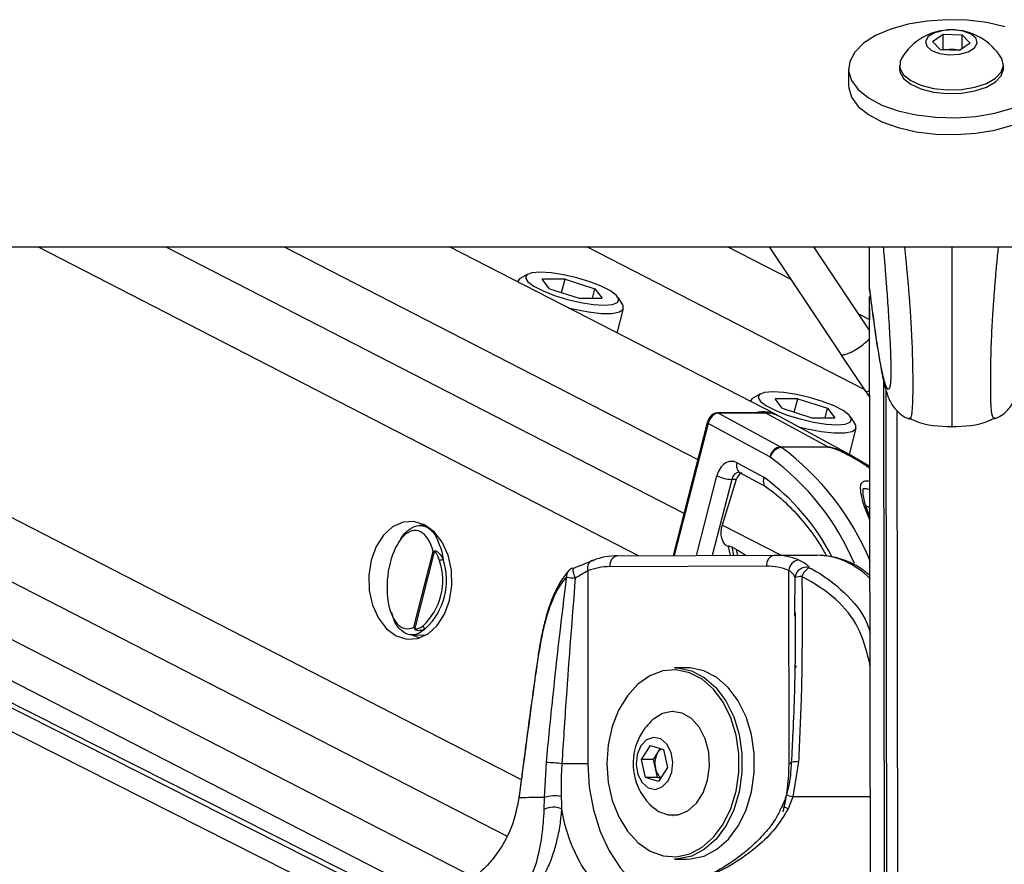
# Model space of a CAD drawing. Header units: millimetres. Extents: x 20 to 22981, y 40 to 19992.
# Tile 61 of 143: x 9338 to 9518, y 6500 to 6654. Entities that reach past the tile are written whole.
import ezdxf

# ---------------------------------------------------------------- set-up
doc = ezdxf.new("R2010")
doc.units = ezdxf.units.MM
doc.header["$LTSCALE"] = 2
doc.layers.add('COMPONENT_GEOMETRY', color=7, linetype='Continuous')
doc.styles.add('SLDTEXTSTYLE0', font='TXT', dxfattribs={"width": 0.75})
doc.dimstyles.new('SLDDIMSTYLE0', dxfattribs={"dimtxt": 100, "dimasz": 6.604, "dimexe": 0, "dimexo": 0.0625, "dimgap": 25, "dimtad": 0, "dimtih": 1, "dimtoh": 1, "dimdec": 0, "dimrnd": 1e-09, "dimzin": 12, "dimdsep": 46, "dimtxsty": 'SLDTEXTSTYLE0', "dimsah": 1, "dimcen": 0.09, "dimadec": 0, "dimazin": 3, "dimtfac": 1, "dimtdec": 0, "dimtofl": 0, "dimtmove": 0, "dimatfit": 3, "dimfxl": 1, "dimfrac": 2, "dimtolj": 1, "dimtzin": 12, "dimarcsym": 0})

# ---------------------------------------------------------------- blocks, each defined once
blk = doc.blocks.new('_D_5')
at = {"layer": 'COMPONENT_GEOMETRY', "color": 7}
for p, q in [((10396.87, 6612.47), (10396.87, 4529.82)), ((10196.8, 4509.51), (10166.33, 4509.51)), ((10166.33, 4509.51), (10166.33, 4350.76)), ((10596.94, 4509.51), (10627.41, 4509.51)), ((10627.41, 4509.51), (10627.41, 4350.76)), ((10166.33, 4350.76), (10196.8, 4350.76)), ((10627.41, 4350.76), (10596.94, 4350.76)), ((10396.87, 2118.49), (10396.87, 4201.14)), ((6979.83, 2118.49), (10403.22, 2118.49))]:
    blk.add_line(p, q, dxfattribs=at)
for points in [[(10396.87, 6612.47), (10395.85, 6605.86), (10397.88, 6605.86)], [(10396.87, 2118.49), (10397.88, 2125.1), (10395.85, 2125.1)]]:
    blk.add_solid(points, dxfattribs=at)
at = {"layer": 'COMPONENT_GEOMETRY', "color": 7, "char_height": 100, "attachment_point": 1, "style": 'SLDTEXTSTYLE0'}
for s, insert in [('7\'4.46"', (10196.8, 4479.66)), ('2247mm', (10124.09, 4330.05))]:
    blk.add_mtext(s, dxfattribs=dict(at, insert=insert))

msp = doc.modelspace()

# ---------------------------------------------------------------- linework, layer by layer
at = {"color": 7, "linetype": 'Continuous', "lineweight": 25}
for p, q in [((9504.95, 6649.99), (9506.92, 6651.36)), ((9506.43, 6648.5), (9504.95, 6649.99)), ((9506.92, 6651.36), (9510.37, 6651.23)), ((9506.92, 6648.62), (9506.92, 6651.36)), ((9511.85, 6649.73), (9509.88, 6648.37)), ((9510.37, 6651.23), (9511.85, 6649.73)), ((9510.37, 6648.71), (9510.37, 6651.23)), ((9509.88, 6648.37), (9506.43, 6648.5)), ((9506.74, 6648.49), (9506.92, 6648.62)), ((9506.92, 6648.62), (9508.65, 6648.55)), ((9508.65, 6648.55), (9510.07, 6648.5)), ((9489.61, 6645.01), (9489.61, 6641.93)), ((9498.91, 6645.69), (9498.91, 6645.02)), ((9517.91, 6645.05), (9517.91, 6645.71)), ((6966.76, 6612.47), (9506.66, 6612.47)), ((9415.7, 6489.2), (9171.49, 6612.47)), ((9182.22, 6612.47), (9414.56, 6493.07)), ((9476.47, 6581.74), (9416.69, 6612.47)), ((9479.02, 6606.54), (9467.49, 6612.47)), ((9475.07, 6612.47), (9488.23, 6592.73)), ((9493.47, 6597.13), (9483.25, 6612.47)), ((9493.46, 6604.55), (9493.45, 6612.47)), ((9493.46, 6604.55), (9493.45, 6612.47)), ((9493.46, 6606.78), (9493.45, 6612.47)), ((9493.46, 6604.55), (9493.45, 6612.47)), ((9493.46, 6604.88), (9493.45, 6612.47)), ((9493.46, 6606.38), (9493.45, 6612.47)), ((9506.66, 6612.47), (12046.56, 6612.47)), ((9430.96, 6607.47), (9429.57, 6606.7)), ((9437.78, 6606.57), (9433.63, 6606.57)), ((9434.94, 6604.83), (9433.63, 6606.57)), ((9437.16, 6604.13), (9437.78, 6606.57)), ((9437.78, 6606.57), (9443.24, 6604.83)), ((9429.11, 6606.2), (9429.09, 6606.09)), ((9434.94, 6604.83), (9440.39, 6603.1)), ((9442.79, 6603.1), (9443.24, 6604.83)), ((9443.24, 6604.83), (9444.54, 6603.1)), ((9493.46, 6604.87), (9493.46, 6606.38)), ((9493.46, 6604.88), (9493.46, 6604.87)), ((9493.46, 6604.87), (9493.52, 6604.23)), ((9440.39, 6603.1), (9444.54, 6603.1)), ((9448.33, 6601.88), (9447.47, 6603.23)), ((9493.63, 6480.13), (9493.46, 6603.42)), ((9493.47, 6599.12), (9493.46, 6603.42)), ((9493.46, 6600.12), (9493.46, 6603.42)), ((9447.33, 6596.72), (9448.48, 6601.22)), ((9493.47, 6599.12), (9491.45, 6600.15)), ((9493.46, 6600.01), (9493.46, 6600.12)), ((9493.46, 6599.12), (9493.46, 6600.12)), ((9488.14, 6592.86), (9492.63, 6586.13)), ((9473.5, 6585.61), (9472.1, 6584.84)), ((9492.63, 6586.13), (9493.49, 6584.91)), ((9496.66, 6457.15), (9496.48, 6586.14)), ((9496.63, 6480.15), (9496.48, 6586.14)), ((9471.65, 6584.34), (9471.62, 6584.24)), ((9480.32, 6584.71), (9476.17, 6584.71)), ((9477.47, 6582.98), (9476.17, 6584.71)), ((9479.69, 6582.27), (9480.32, 6584.71)), ((9480.32, 6584.71), (9485.77, 6582.98)), ((9474.35, 6582.12), (9465.67, 6582.12)), ((9465.82, 6582.08), (9477.16, 6575.94)), ((9474.5, 6582.08), (9465.82, 6582.08)), ((9485.84, 6575.94), (9474.5, 6582.08)), ((9490.59, 6574.07), (9476.97, 6581.47)), ((9477.47, 6582.98), (9482.92, 6581.24)), ((9485.33, 6581.24), (9485.77, 6582.98)), ((9485.77, 6582.98), (9487.08, 6581.24)), ((9490.86, 6580.02), (9490.01, 6581.37)), ((9498.63, 6474.52), (9498.49, 6582.48)), ((9463.76, 6580.35), (9457.52, 6556.04)), ((9475.24, 6574.07), (9463.92, 6580.2)), ((9482.92, 6581.24), (9487.08, 6581.24)), ((9489.77, 6574.51), (9491.02, 6579.36)), ((9477.16, 6575.94), (9485.84, 6575.94)), ((9486.02, 6575.83), (9477.34, 6575.83)), ((9493.5, 6572.31), (9490.58, 6574.06)), ((9469.22, 6573.01), (9474.13, 6570.35)), ((9469.64, 6571.26), (9469.68, 6571.25)), ((9469.68, 6571.25), (9474.53, 6568.62)), ((9469.08, 6569.93), (9466.5, 6561.61)), ((9469.08, 6569.93), (9468.27, 6569.96)), ((9412.32, 6561.56), (9411.2, 6561.54)), ((9410.14, 6542.98), (9413.68, 6556.76)), ((9413.88, 6556.73), (9410.3, 6542.79)), ((9447.4, 6556.01), (9476.03, 6556.09)), ((9467.46, 6557.77), (9467.61, 6557.69)), ((9467.6, 6557.74), (9467.94, 6556.07)), ((9468.25, 6557.62), (9469.13, 6557.17)), ((9476.03, 6556.09), (9483.82, 6556.09)), ((9441.92, 6553.24), (9441.97, 6518)), ((9474.62, 6554.09), (9445.98, 6554.01)), ((9478.74, 6518.1), (9478.69, 6553.34)), ((9479.79, 6544.94), (9479.8, 6545.62)), ((9409.76, 6541.55), (9412.32, 6541.48)), ((9412.1, 6541.36), (9411.84, 6541.5)), ((9460.07, 6535.55), (9457.81, 6535.55)), ((9457.52, 6527.55), (9457.48, 6527.55)), ((9451.73, 6518.79), (9453.38, 6521.35)), ((9453.38, 6521.35), (9455.78, 6520.61)), ((9453.94, 6518.79), (9454.77, 6520.07)), ((9454.77, 6520.07), (9455.22, 6520.79)), ((9455.78, 6520.61), (9456.52, 6517.31)), ((9452.48, 6515.49), (9451.73, 6518.79)), ((9453.94, 6518.79), (9451.73, 6518.79)), ((9454.31, 6517.14), (9453.94, 6518.79)), ((9480.45, 6518.33), (9479.43, 6511.92)), ((9434.02, 6511.8), (9434.37, 6518.21)), ((9454.69, 6515.49), (9454.31, 6517.14)), ((9456.52, 6517.31), (9454.87, 6514.75)), ((9454.87, 6514.75), (9452.48, 6515.49)), ((9454.69, 6515.49), (9452.48, 6515.49)), ((9455.24, 6515.32), (9454.69, 6515.49)), ((9433.97, 6509.61), (9434.02, 6511.8)), ((9479.43, 6511.92), (9478.56, 6509.73)), ((9457.48, 6508.55), (9457.52, 6508.55)), ((9457.81, 6500.55), (9460.07, 6500.55))]:
    msp.add_line(p, q, dxfattribs=at)
at = {"color": 8, "linetype": 'Continuous', "lineweight": 25}
for p, q in [((9419.56, 6481.98), (9161.06, 6612.47)), ((9418.91, 6486.62), (9169.58, 6612.47)), ((9196.94, 6612.47), (9421.1, 6497.27)), ((9217.54, 6612.47), (9427.06, 6504.79)), ((9240.37, 6612.47), (9429.78, 6515.13)), ((9341.46, 6612.47), (9451.29, 6556.02)), ((9364.84, 6612.47), (9459.51, 6563.81)), ((9386.45, 6612.47), (9462.03, 6573.62)), ((9441.82, 6612.47), (9492.4, 6586.47)), ((9493.46, 6604.55), (9493.45, 6612.47)), ((9493.46, 6604.55), (9493.45, 6612.47)), ((9493.46, 6604.55), (9493.45, 6612.47)), ((9493.67, 6446.52), (9493.46, 6603.42)), ((9493.47, 6599.12), (9493.46, 6603.42)), ((9493.46, 6600.12), (9493.46, 6603.42)), ((9493.46, 6599.71), (9493.46, 6600.12)), ((9493.46, 6599.73), (9493.46, 6599.71)), ((9493.46, 6599.12), (9493.46, 6599.71)), ((9496.25, 6441.7), (9496.05, 6587.82)), ((9463.92, 6580.2), (9457.71, 6556.04)), ((9461.8, 6556.05), (9465.55, 6570.64)), ((9468.27, 6569.96), (9464.7, 6556.06)), ((9493.51, 6564.79), (9492.79, 6565.15)), ((9477.24, 6556.09), (9466.5, 6561.61)), ((9468.25, 6557.62), (9468.57, 6556.07)), ((9469.35, 6556.07), (9469.13, 6557.17)), ((9479.8, 6545.62), (9479.82, 6552.01)), ((9493.42, 6536.59), (9493.55, 6536.61)), ((9493.55, 6535.67), (9493.42, 6536.59))]:
    msp.add_line(p, q, dxfattribs=at)
at = {"color": 7, "linetype": 'Continuous', "lineweight": 25, "flags": 128}
for points in [[(9518.17, 6652.71), (9514.85, 6653.47), (9511.28, 6653.91), (9507.6, 6654), (9503.95, 6653.75), (9500.47, 6653.16), (9497.3, 6652.26), (9494.55, 6651.09), (9492.34, 6649.68), (9490.74, 6648.09), (9489.83, 6646.38), (9489.62, 6644.63), (9490.14, 6642.89)], [(9508.02, 6647.6), (9509.86, 6647.71), (9511.48, 6648.14), (9512.63, 6648.83), (9513.13, 6649.69), (9512.92, 6650.57), (9512.02, 6651.34), (9510.57, 6651.89), (9508.78, 6652.13), (9506.94, 6652.02), (9505.32, 6651.59), (9504.17, 6650.9), (9503.67, 6650.04), (9503.88, 6649.16), (9504.78, 6648.39), (9506.23, 6647.84), (9508.02, 6647.6)], [(9499.26, 6646.93), (9499.01, 6646.36), (9498.98, 6645.13), (9499.65, 6643.94), (9500.96, 6642.87), (9502.83, 6642.02), (9505.11, 6641.44), (9507.64, 6641.18)], [(9507.64, 6641.18), (9510.22, 6641.25), (9512.67, 6641.65), (9514.8, 6642.35), (9516.46, 6643.3), (9517.52, 6644.43), (9517.91, 6645.65), (9517.59, 6646.88), (9517.54, 6646.95)], [(9498.91, 6645.02), (9498.98, 6644.46), (9499.65, 6643.27), (9500.96, 6642.21), (9502.83, 6641.35), (9505.11, 6640.77), (9507.64, 6640.51)], [(9507.64, 6640.51), (9510.22, 6640.58), (9512.67, 6640.98), (9514.8, 6641.68), (9516.46, 6642.63), (9517.52, 6643.76), (9517.91, 6644.98), (9517.91, 6645.05)], [(9490.14, 6642.89), (9491.36, 6641.23), (9493.24, 6639.71), (9495.7, 6638.4), (9498.64, 6637.35), (9501.97, 6636.59), (9505.54, 6636.16), (9509.21, 6636.06), (9512.86, 6636.32), (9516.34, 6636.9), (9519.51, 6637.8)], [(9489.61, 6641.93), (9489.63, 6641.55), (9490.15, 6639.81)], [(9490.15, 6639.81), (9491.37, 6638.15), (9493.24, 6636.64), (9495.7, 6635.33), (9498.65, 6634.28), (9501.97, 6633.52), (9505.54, 6633.08), (9509.22, 6632.99), (9512.87, 6633.24), (9516.35, 6633.83), (9519.52, 6634.73), (9522.26, 6635.9), (9524.48, 6637.31), (9526.07, 6638.9), (9526.99, 6640.61), (9527.21, 6641.98)], [(9429.57, 6606.7), (9429.45, 6606.62), (9429.1, 6606.09)], [(9433.24, 6607.84), (9431.72, 6607.72), (9430.8, 6607.36), (9430.56, 6606.8), (9431, 6606.08), (9432.1, 6605.26), (9433.76, 6604.41), (9435.86, 6603.59), (9438.22, 6602.87), (9440.64, 6602.31), (9442.95, 6601.95), (9444.94, 6601.83), (9446.45, 6601.95), (9447.37, 6602.31), (9447.62, 6602.87), (9447.18, 6603.59), (9446.08, 6604.41), (9444.41, 6605.26), (9442.32, 6606.08), (9439.96, 6606.8), (9437.53, 6607.36), (9435.23, 6607.72), (9433.24, 6607.84)], [(9438.37, 6601.32), (9439.49, 6601.06), (9442.08, 6600.57), (9444.42, 6600.32), (9446.34, 6600.32), (9447.71, 6600.57), (9448.42, 6601.06), (9448.41, 6601.74), (9448.33, 6601.88)], [(9472.1, 6584.84), (9471.98, 6584.77), (9471.63, 6584.23)], [(9475.77, 6585.98), (9474.26, 6585.86), (9473.34, 6585.5), (9473.09, 6584.94), (9473.53, 6584.22), (9474.63, 6583.4), (9476.29, 6582.55), (9478.39, 6581.73), (9480.75, 6581.01), (9483.18, 6580.45), (9485.48, 6580.09), (9487.47, 6579.97), (9488.99, 6580.09), (9489.91, 6580.45), (9490.15, 6581.01), (9489.71, 6581.73), (9488.61, 6582.55), (9486.95, 6583.4), (9484.85, 6584.22), (9482.49, 6584.94), (9480.07, 6585.5), (9477.76, 6585.86), (9475.77, 6585.98)], [(9474.35, 6582.12), (9474.42, 6582.11), (9474.5, 6582.08)], [(9480.45, 6579.58), (9482.02, 6579.2), (9484.61, 6578.72), (9486.95, 6578.46), (9488.88, 6578.46), (9490.24, 6578.72), (9490.95, 6579.2), (9490.94, 6579.88), (9490.86, 6580.02)], [(9406.9, 6541.37), (9408.84, 6540.76), (9410.83, 6540.89), (9412.74, 6541.74), (9414.42, 6543.25), (9415.76, 6545.33), (9416.68, 6547.84), (9417.11, 6550.59), (9417.02, 6553.4), (9416.42, 6556.09), (9415.35, 6558.47), (9413.88, 6560.37), (9412.11, 6561.67), (9410.17, 6562.28), (9408.17, 6562.16), (9406.27, 6561.31), (9404.59, 6559.79), (9403.25, 6557.71), (9402.33, 6555.21), (9401.9, 6552.46), (9401.98, 6549.64), (9402.59, 6546.95), (9403.66, 6544.58), (9405.13, 6542.67), (9406.9, 6541.37)], [(9442.96, 6555.17), (9442.69, 6555.13), (9442.45, 6555.02), (9442.24, 6554.84), (9442.07, 6554.6), (9441.95, 6554.31), (9441.88, 6553.98), (9441.87, 6553.61), (9441.92, 6553.24)], [(9439.31, 6553.71), (9439.22, 6553.77), (9439.2, 6553.77)], [(9409.98, 6541.54), (9410.29, 6541.37), (9411.2, 6540.99)], [(9432.66, 6536.48), (9432.66, 6536.46), (9432.69, 6536.42)], [(9445.43, 6518.02), (9445.68, 6514.58), (9446.42, 6511.28), (9447.61, 6508.26), (9449.21, 6505.64), (9451.15, 6503.52), (9453.34, 6502.01), (9455.71, 6501.15), (9458.16, 6500.98), (9460.58, 6501.51), (9462.87, 6502.71), (9464.94, 6504.55), (9466.71, 6506.94), (9468.11, 6509.78), (9469.07, 6512.96), (9469.55, 6516.36), (9469.55, 6519.82), (9469.05, 6523.2), (9468.08, 6526.38), (9466.68, 6529.22), (9464.91, 6531.6), (9462.83, 6533.42), (9460.53, 6534.62), (9458.11, 6535.13), (9455.67, 6534.95), (9453.3, 6534.08), (9451.11, 6532.55), (9449.17, 6530.42), (9447.58, 6527.79), (9446.4, 6524.77), (9445.67, 6521.46), (9445.43, 6518.02)], [(9457.81, 6535.55), (9458.41, 6535.53), (9460.88, 6535), (9463.23, 6533.78), (9465.36, 6531.91), (9467.18, 6529.48), (9468.61, 6526.57), (9469.6, 6523.32), (9470.11, 6519.86), (9470.12, 6516.32), (9469.62, 6512.85), (9468.64, 6509.59), (9467.21, 6506.68), (9465.4, 6504.23), (9463.28, 6502.36), (9460.93, 6501.12), (9458.46, 6500.58), (9457.81, 6500.55)], [(9460.07, 6500.55), (9460.72, 6500.58), (9463.19, 6501.12), (9465.54, 6502.36), (9467.66, 6504.23), (9469.47, 6506.68), (9470.9, 6509.59), (9471.88, 6512.85), (9472.38, 6516.32), (9472.38, 6519.86), (9471.87, 6523.32), (9470.88, 6526.57), (9469.44, 6529.48), (9467.62, 6531.91), (9465.5, 6533.78), (9463.15, 6535), (9460.67, 6535.53), (9460.07, 6535.55)], [(9454.11, 6509.84), (9454.88, 6509.29), (9456.65, 6508.63), (9458.48, 6508.66), (9460.24, 6509.39), (9461.79, 6510.76), (9463.02, 6512.67), (9463.84, 6514.99), (9464.19, 6517.53), (9464.04, 6520.11), (9463.4, 6522.53), (9462.33, 6524.63), (9460.9, 6526.23), (9459.21, 6527.23), (9457.39, 6527.55), (9455.58, 6527.17), (9454.11, 6526.27)], [(9451.64, 6521.25), (9450.97, 6519.66), (9450.77, 6517.83), (9451.09, 6516.03), (9451.87, 6514.54), (9452.99, 6513.58), (9454.29, 6513.31), (9455.56, 6513.75), (9456.61, 6514.86), (9457.29, 6516.44), (9457.48, 6518.28), (9457.17, 6520.07), (9456.39, 6521.57), (9455.27, 6522.52), (9453.97, 6522.8), (9452.7, 6522.35), (9451.64, 6521.25)], [(9441.97, 6518), (9441.47, 6518), (9440.92, 6518), (9440.32, 6518), (9439.69, 6518), (9439.05, 6518), (9438.41, 6518), (9437.78, 6518), (9437.2, 6518)], [(9429.34, 6511.82), (9429.34, 6511.81), (9429.35, 6511.77)], [(9434.02, 6511.8), (9433.21, 6511.8), (9432.48, 6511.79), (9431.8, 6511.79), (9431.18, 6511.79), (9430.63, 6511.78), (9430.14, 6511.78), (9429.72, 6511.78), (9429.35, 6511.77)]]:
    msp.add_lwpolyline(points, dxfattribs=at)
at = {"color": 8, "linetype": 'Continuous', "lineweight": 25, "flags": 128}
for points in [[(9493.48, 6586.07), (9492.91, 6586), (9492.63, 6586.12)], [(9465.67, 6582.12), (9465.74, 6582.11), (9465.82, 6582.08)], [(9463.76, 6580.35), (9463.76, 6580.35), (9463.77, 6580.32), (9463.8, 6580.28), (9463.85, 6580.24), (9463.92, 6580.2)], [(9441.97, 6518), (9442.22, 6513.72), (9442.97, 6509.56), (9444.2, 6505.63), (9445.86, 6502.04), (9447.92, 6498.89), (9450.32, 6496.26), (9453, 6494.22), (9454.67, 6493.33)], [(9478.74, 6518.1), (9479.15, 6518.1), (9479.25, 6518.1)], [(9493.58, 6511.95), (9492.54, 6511.95), (9490.31, 6511.94), (9488.1, 6511.94), (9485.9, 6511.94), (9483.72, 6511.93), (9481.56, 6511.93), (9479.43, 6511.92)]]:
    msp.add_lwpolyline(points, dxfattribs=at)
at = {"color": 7, "linetype": 'Continuous', "lineweight": 25}
for centre, radius, start, end in [((9508.41, 6641.51), 10.63, 30.7879, 149.3661), ((9508.41, 6642.51), 6.05, 87.7149, 99.886), ((9508.47, 6643.01), 5.54, 75.2475, 88.1832), ((9474.05, 6576.91), 5.4, 59.7411, 105.3811), ((9474.57, 6577.01), 5.07, 61.6601, 90.7037), ((9477.55, 6573.61), 2.36, 99.6315, 168.7709), ((9476.26, 6574.29), 1.87, 55.1585, 61.4957), ((9484.94, 6574.29), 1.87, 55.1585, 61.4957), ((9474.94, 6573.52), 0.625, 55.1585, 61.4957), ((9477.73, 6573.33), 2.53, 98.9059, 163.842), ((9468.57, 6576.92), 6.97, 244.295, 267.4999), ((9414.55, 6556.78), 0.674, 172.4477, 184.7458), ((9476.39, 6554.34), 1.78, 101.4244, 188.1495), ((9476.04, 6543.73), 12.36, 68.9808, 90.0143), ((9404.03, 6551.52), 11.4, 312.8826, 18.2961), ((9404.13, 6551.52), 12, 312.8826, 18.2961), ((9415.6, 6553.71), 1.58, 92.8139, 118.4525), ((9447.46, 6543.63), 12.38, 90.2987, 111.3119), ((9447.75, 6554.27), 1.78, 101.4244, 188.1495), ((9480.86, 6553.12), 2.18, 100.3518, 174.2793), ((9439.91, 6551.9), 2, 110.8418, 137.3378), ((9446.04, 6542.67), 11.35, 90.2987, 111.3119), ((9474.62, 6542.76), 11.33, 68.9808, 90.0143), ((9481.88, 6551.83), 2.07, 75.2888, 174.8801), ((9483.89, 6551.24), 2.98, 119.9624, 160.5735), ((9446.16, 6605.67), 54.17, 261.4021, 263.0886), ((9481.03, 6548.87), 3.36, 89.0636, 110.9948), ((9410.7, 6542.49), 0.507, 142.7762, 155.9389), ((9412.4, 6543.37), 0.652, 197.9606, 260.5105), ((9460.85, 6518.05), 10.63, 129.3893, 147.2359), ((9460.85, 6518.05), 10.63, 147.2359, 230.6107), ((9458.15, 6518.05), 3.95, 149.1522, 193.309), ((9456.78, 6518.81), 2.38, 125.9742, 147.9576), ((9434.02, 6494.81), 23.4, 82.2042, 89.1581), ((9457.24, 6517.7), 2.98, 190.7119, 229.5283), ((9435.86, 6506.75), 5.38, 76.8355, 110.0544), ((9435.68, 6506.44), 3.61, 66.0447, 118.2292)]:
    msp.add_arc(centre, radius, start, end, dxfattribs=at)
at = {"color": 8, "linetype": 'Continuous', "lineweight": 25}
for centre, radius, start, end in [((9448.11, 6536.33), 49.13, 22.4258, 53.501), ((9470.62, 6572.44), 1.51, 157.7007, 231.6911), ((9447.59, 6536.35), 46.77, 22.9256, 53.6726), ((9449.5, 6536.65), 41.74, 27.3839, 53.8429), ((9439.58, 6552.24), 1.52, 138.8837, 184.6565), ((9443.45, 6553.78), 4.25, 180.1843, 206.2532), ((9479, 6536.2), 1.13, 311.4037, 347.0915), ((9480.04, 6515.59), 2.78, 81.5948, 108.6302), ((9443.19, 6517.97), 35.54, 345.664, 0.2144), ((9475.07, 6496.82), 15.72, 73.9028, 78.4372), ((9465.68, 6514.1), 28.87, 188.6971, 233.3065), ((9476.62, 6506.11), 4.11, 61.8621, 78.0553)]:
    msp.add_arc(centre, radius, start, end, dxfattribs=at)
at = {"color": 7, "linetype": 'Continuous', "lineweight": 25}
for centre, major_axis, ratio, start_param, end_param in [((9465.33, 6580.2), (0.93, 1.77), 0.663275, 0.333452, 1.904248), ((9468.21, 6569.27), (0, 4), 0.706963, 5.916984, 7.504924), ((9470.41, 6569.25), (0.19, 1.99), 0.721843, 0.368313, 1.291597), ((9409.67, 6551.65), (0.94, 8.98), 0.482038, 5.366836, 9.745045), ((9469.3, 6561.32), (1.86, 3.54), 0.676908, 1.835365, 3.146859)]:
    msp.add_ellipse(centre, major_axis=major_axis, ratio=ratio, start_param=start_param, end_param=end_param, dxfattribs=at)
at = {"color": 8, "linetype": 'Continuous', "lineweight": 25}
for centre, major_axis, ratio, start_param, end_param in [((9469.62, 6569.27), (-0.07, 2), 0.713577, 6.236535, 7.480923), ((9483.92, 6532.09), (-0.12, 24), 0.707102, 5.673655, 6.28145)]:
    msp.add_ellipse(centre, major_axis=major_axis, ratio=ratio, start_param=start_param, end_param=end_param, dxfattribs=at)
at = {"color": 7, "linetype": 'Continuous', "lineweight": 25}
for points, knots in [([(9495.93, 6612.47), (9495.99, 6611.89), (9496.12, 6610.41), (9496.32, 6607.9), (9496.53, 6605.25), (9496.71, 6602.79), (9496.86, 6600.58), (9497, 6598.24), (9497.13, 6596.06), (9497.22, 6594.06), (9497.28, 6592.61), (9497.32, 6591.44), (9497.34, 6590.7), (9497.35, 6590.06), (9497.35, 6589.58), (9497.35, 6589.12), (9497.34, 6588.7), (9497.31, 6588.24), (9497.29, 6588.03), (9497.28, 6587.9)], [0, 0, 0, 0, 0.084075, 0.21342, 0.343142, 0.430832, 0.518776, 0.60792, 0.697811, 0.756126, 0.815407, 0.842644, 0.870412, 0.888518, 0.907238, 0.92263, 0.945456, 0.968843, 1, 1, 1, 1]), ([(9493.5, 6604.23), (9493.56, 6603.69), (9493.75, 6602.11), (9493.94, 6600.71), (9494.07, 6599.78)], [0, 0, 0, 0, 0.3402511, 1, 1, 1, 1]), ([(9494.07, 6599.78), (9494.17, 6599.05), (9494.47, 6596.75), (9494.97, 6593.46), (9495.58, 6589.86), (9496.11, 6587.38), (9496.56, 6585.83), (9496.91, 6584.85), (9497.3, 6584), (9497.91, 6583.03), (9498.87, 6582.04), (9499.83, 6581.3), (9500.51, 6581.12), (9500.64, 6581.08)], [0, 0, 0, 0, 0.093371, 0.293786, 0.480967, 0.679985, 0.780336, 0.837503, 0.8838, 0.919111, 0.954307, 0.991016, 1, 1, 1, 1]), ([(9516.34, 6581.11), (9516.62, 6581.21), (9517.38, 6581.48), (9518.32, 6582.25), (9519.12, 6583.14), (9519.65, 6583.98), (9520.02, 6584.76), (9520.33, 6585.6), (9520.71, 6586.85), (9521.21, 6588.98), (9521.79, 6592.22), (9522.3, 6595.58), (9522.61, 6597.88), (9522.71, 6598.69)], [0, 0, 0, 0, 0.020858, 0.055011, 0.087864, 0.122428, 0.162797, 0.216873, 0.299247, 0.465267, 0.681943, 0.888055, 1, 1, 1, 1]), ([(9465.67, 6582.12), (9465.48, 6582.1), (9465.09, 6582.05), (9464.54, 6581.69), (9464.08, 6581.15), (9463.85, 6580.66), (9463.77, 6580.39), (9463.76, 6580.35)], [0, 0, 0, 0, 0.224252, 0.4537, 0.708751, 0.960287, 1, 1, 1, 1]), ([(9508.49, 6579.61), (9510.81, 6579.69), (9513.58, 6579.78), (9515.97, 6581.05), (9516.36, 6581.26)], [0, 0, 0, 0, 0.837937, 1, 1, 1, 1]), ([(9500.56, 6581.1), (9500.57, 6581.09), (9500.6, 6581.06), (9500.62, 6581.06), (9500.64, 6581.06)], [0, 0, 0, 0, 0.396978, 1, 1, 1, 1]), ([(9500.63, 6581.24), (9501.02, 6581.03), (9503.41, 6579.77), (9506.18, 6579.68), (9508.49, 6579.61)], [0, 0, 0, 0, 0.162063, 1, 1, 1, 1]), ([(9516.42, 6581.12), (9516.41, 6581.11), (9516.39, 6581.09), (9516.36, 6581.08), (9516.35, 6581.08)], [0, 0, 0, 0, 0.399399, 1, 1, 1, 1]), ([(9474.13, 6570.35), (9474.12, 6570.34), (9474.08, 6570.21), (9474.01, 6569.88), (9474.01, 6569.39), (9474.16, 6568.93), (9474.37, 6568.76), (9474.46, 6568.68)], [0, 0, 0, 0, 0.0179522, 0.1776201, 0.4689589, 0.7599825, 1, 1, 1, 1]), ([(9474.44, 6568.66), (9474.83, 6568.38), (9476.36, 6567.3), (9478.9, 6565.03), (9481.9, 6561.62), (9484.14, 6558.57), (9485.24, 6556.54), (9485.56, 6555.95)], [0, 0, 0, 0, 0.092566, 0.359482, 0.625809, 0.891521, 1, 1, 1, 1]), ([(9493.54, 6562.93), (9493.37, 6563.38), (9492.9, 6564.61), (9492.47, 6566.14), (9492.19, 6567.46), (9492.3, 6568.28), (9492.24, 6568.24), (9492.46, 6568.31), (9492.81, 6568.29), (9493.17, 6568.21), (9493.42, 6568.12), (9493.51, 6568.08)], [0, 0, 0, 0, 0.145499, 0.403173, 0.57586, 0.712044, 0.849071, 0.893274, 0.933974, 0.97755, 1, 1, 1, 1]), ([(9407.68, 6558.87), (9407.75, 6559.02), (9408.25, 6560), (9409.47, 6561.05), (9411.17, 6561.74), (9412.84, 6561.19), (9414.1, 6559.97), (9414.55, 6558.64), (9414.69, 6558.23)], [0, 0, 0, 0, 0.037642, 0.241332, 0.452486, 0.672277, 0.898308, 1, 1, 1, 1]), ([(9413.68, 6556.76), (9413.68, 6556.76), (9413.74, 6556.8), (9413.81, 6556.84), (9413.88, 6556.87)], [0, 0, 0, 0, 0.0286168, 1, 1, 1, 1]), ([(9413.88, 6556.73), (9413.81, 6556.74), (9413.74, 6556.75), (9413.68, 6556.76), (9413.68, 6556.76)], [0, 0, 0, 0, 0.971367, 1, 1, 1, 1]), ([(9413.88, 6556.87), (9413.92, 6556.88), (9414.04, 6556.92), (9414.26, 6556.86), (9414.6, 6556.66), (9415.08, 6556.17), (9415.36, 6555.62), (9415.52, 6555.28)], [0, 0, 0, 0, 0.060695, 0.184545, 0.294065, 0.574644, 1, 1, 1, 1]), ([(9414.85, 6555.09), (9414.75, 6555.4), (9414.58, 6555.9), (9414.3, 6556.39), (9414.1, 6556.62), (9413.98, 6556.72), (9413.9, 6556.73), (9413.88, 6556.73)], [0, 0, 0, 0, 0.455671, 0.745011, 0.850638, 0.957061, 1, 1, 1, 1]), ([(9467.62, 6557.75), (9467.62, 6557.77), (9467.62, 6557.83), (9467.85, 6557.8), (9468.09, 6557.7), (9468.24, 6557.63), (9468.25, 6557.62)], [0, 0, 0, 0, 0.285498, 0.624472, 0.950397, 1, 1, 1, 1]), ([(9469.13, 6557.17), (9469.37, 6557.02), (9469.9, 6556.72), (9470.52, 6556.3), (9470.86, 6556.08)], [0, 0, 0, 0, 0.455329, 1, 1, 1, 1]), ([(9493.53, 6552.36), (9493.03, 6552.78), (9491.68, 6553.93), (9489.19, 6555.15), (9486.41, 6555.97), (9484.6, 6556.06), (9483.82, 6556.09)], [0, 0, 0, 0, 0.178252, 0.480235, 0.775495, 1, 1, 1, 1]), ([(9439.31, 6553.71), (9439.93, 6553.96), (9441.28, 6554.5), (9442.37, 6554.93), (9442.96, 6555.17)], [0, 0, 0, 0, 0.461861, 1, 1, 1, 1]), ([(9480.47, 6555.27), (9480.97, 6555.04), (9481.9, 6554.61), (9482.24, 6554.07), (9482.41, 6553.82)], [0, 0, 0, 0, 0.538139, 1, 1, 1, 1]), ([(9438.47, 6553.2), (9438.29, 6553.03), (9437.52, 6552.29), (9436.45, 6550.49), (9435.22, 6547.81), (9434.26, 6544.77), (9433.49, 6541.51), (9432.98, 6538.76), (9432.75, 6537.01), (9432.68, 6536.47)], [0, 0, 0, 0, 0.055241, 0.232386, 0.418987, 0.602849, 0.760205, 0.925957, 1, 1, 1, 1]), ([(9441.92, 6553.24), (9441.55, 6553.02), (9440.86, 6552.62), (9440.03, 6552.13), (9439.64, 6551.9)], [0, 0, 0, 0, 0.5305867, 1, 1, 1, 1]), ([(9479.82, 6552.01), (9479.74, 6552.24), (9479.56, 6552.72), (9478.99, 6553.12), (9478.69, 6553.34)], [0, 0, 0, 0, 0.469413, 1, 1, 1, 1]), ([(9438.06, 6552.12), (9437.99, 6552.04), (9437.01, 6550.98), (9435.44, 6548.28), (9433.75, 6542.93), (9433.04, 6538.59), (9432.69, 6536.42)], [0, 0, 0, 0, 0.025047, 0.371523, 0.686338, 1, 1, 1, 1]), ([(9434.37, 6518.21), (9434.76, 6522.19), (9435.86, 6533.49), (9437.19, 6544.79), (9438.06, 6552.12)], [0, 0, 0, 0, 0.351724, 1, 1, 1, 1]), ([(9439.64, 6551.9), (9439.07, 6544.58), (9438.19, 6533.28), (9437.45, 6521.97), (9437.2, 6518)], [0, 0, 0, 0, 0.648203, 1, 1, 1, 1]), ([(9481.08, 6552.23), (9481.12, 6544.91), (9481.17, 6533.62), (9480.64, 6522.31), (9480.45, 6518.33)], [0, 0, 0, 0, 0.6482763, 1, 1, 1, 1]), ([(9493.42, 6536.59), (9492.86, 6538.74), (9491.73, 6543.06), (9487.23, 6548.64), (9483.24, 6550.97), (9481.08, 6552.23)], [0, 0, 0, 0, 0.313753, 0.62866, 1, 1, 1, 1]), ([(9412.29, 6542.72), (9411.91, 6542.4), (9410.97, 6541.63), (9409.37, 6541.39), (9407.76, 6542.27), (9406.58, 6543.79), (9406.22, 6545.23), (9406.1, 6545.68)], [0, 0, 0, 0, 0.163165, 0.397297, 0.64066, 0.889319, 1, 1, 1, 1]), ([(9479.82, 6545.62), (9479.84, 6543.26), (9479.88, 6535.95), (9479.59, 6526.81), (9479.23, 6520.04), (9479.13, 6518.22)], [0, 0, 0, 0, 0.258831, 0.800542, 1, 1, 1, 1]), ([(9410.24, 6542.69), (9410.2, 6542.79), (9410.16, 6542.88), (9410.14, 6542.98), (9410.14, 6542.98)], [0, 0, 0, 0, 0.971383, 1, 1, 1, 1]), ([(9410.14, 6542.98), (9410.14, 6542.98), (9410.18, 6542.92), (9410.24, 6542.85), (9410.3, 6542.79)], [0, 0, 0, 0, 0.028633, 1, 1, 1, 1]), ([(9412.29, 6542.72), (9412.25, 6542.69), (9411.99, 6542.54), (9411.57, 6542.37), (9411.08, 6542.3), (9410.75, 6542.33), (9410.51, 6542.42), (9410.33, 6542.54), (9410.26, 6542.65), (9410.24, 6542.69)], [0, 0, 0, 0, 0.070103, 0.395135, 0.587131, 0.731052, 0.841657, 0.936351, 1, 1, 1, 1]), ([(9410.3, 6542.79), (9410.32, 6542.77), (9410.37, 6542.72), (9410.56, 6542.66), (9411.02, 6542.71), (9411.46, 6542.93), (9411.75, 6543.14), (9411.78, 6543.16)], [0, 0, 0, 0, 0.045344, 0.125649, 0.375686, 0.92411, 1, 1, 1, 1]), ([(9432.66, 6536.48), (9432.38, 6534.42), (9431.24, 6526.2), (9430.16, 6517.98), (9429.34, 6511.82)], [0, 0, 0, 0, 0.2501, 1, 1, 1, 1]), ([(9432.69, 6536.42), (9432.51, 6535.12), (9431.6, 6528.58), (9430.49, 6520.36), (9429.58, 6513.45), (9429.35, 6511.77)], [0, 0, 0, 0, 0.159188, 0.795943, 1, 1, 1, 1]), ([(9437.2, 6518), (9437.14, 6516.99), (9437.03, 6514.97), (9437.06, 6512.99), (9437.08, 6511.99)], [0, 0, 0, 0, 0.497144, 1, 1, 1, 1]), ([(9479.14, 6518.22), (9479.11, 6517.79), (9479.02, 6515.97), (9478.74, 6513.94), (9478.24, 6512.41), (9478.19, 6512.23)], [0, 0, 0, 0, 0.211719, 0.906096, 1, 1, 1, 1]), ([(9429.35, 6511.77), (9428.99, 6509.97), (9428.19, 6506.08), (9425.66, 6501.78), (9423.17, 6498.91), (9421.79, 6497.79), (9421.11, 6497.24)], [0, 0, 0, 0, 0.301539, 0.649276, 0.826766, 1, 1, 1, 1]), ([(9437.08, 6511.99), (9437.1, 6511.61), (9437.12, 6510.84), (9437.13, 6510.1), (9437.14, 6509.73)], [0, 0, 0, 0, 0.498803, 1, 1, 1, 1]), ([(9478.2, 6512.23), (9478.13, 6511.95), (9477.96, 6511.23), (9477.61, 6510.57), (9477.39, 6510.17)], [0, 0, 0, 0, 0.379599, 1, 1, 1, 1]), ([(9431.03, 6496.51), (9431.42, 6497.22), (9432.21, 6498.65), (9432.94, 6501.27), (9433.48, 6504.11), (9433.83, 6506.79), (9433.93, 6508.78), (9433.97, 6509.61)], [0, 0, 0, 0, 0.245373, 0.495297, 0.678097, 0.864612, 1, 1, 1, 1]), ([(9437.14, 6509.73), (9437.06, 6508.87), (9436.87, 6506.85), (9436.33, 6504.08), (9435.51, 6501.16), (9434.43, 6498.42), (9433.37, 6496.96), (9432.83, 6496.22)], [0, 0, 0, 0, 0.135243, 0.316731, 0.502899, 0.748887, 1, 1, 1, 1]), ([(9477.42, 6510.16), (9477.11, 6509.5), (9476.34, 6507.87), (9474.51, 6505.47), (9471.99, 6502.86), (9468.83, 6500.37), (9465.49, 6498.23), (9463.15, 6497.19), (9462.14, 6496.73)], [0, 0, 0, 0, 0.102179, 0.255592, 0.427605, 0.620658, 0.834549, 1, 1, 1, 1]), ([(9478.56, 6509.73), (9477.81, 6508.5), (9476.26, 6505.96), (9472.98, 6502.82), (9468.46, 6499.43), (9464.77, 6497.69), (9462.46, 6496.6)], [0, 0, 0, 0, 0.202402, 0.415938, 0.635024, 1, 1, 1, 1])]:
    msp.add_open_spline(points, degree=3, knots=knots, dxfattribs=at)
at = {"color": 8, "linetype": 'Continuous', "lineweight": 25}
for points, knots in [([(9500.64, 6581.06), (9500.68, 6581.05), (9500.77, 6581.01), (9500.91, 6581.11), (9501.04, 6581.35), (9501.16, 6581.77), (9501.24, 6582.34), (9501.3, 6583.03), (9501.34, 6583.69), (9501.37, 6584.53), (9501.38, 6585.53), (9501.39, 6586.71), (9501.39, 6588.04), (9501.38, 6589.59), (9501.35, 6591.24), (9501.3, 6593.21), (9501.23, 6595.04), (9501.15, 6596.68), (9501.09, 6597.98), (9501.01, 6599.32), (9500.89, 6601.16), (9500.72, 6603.41), (9500.51, 6606.01), (9500.26, 6608.72), (9500.05, 6610.88), (9499.92, 6612.15), (9499.88, 6612.47)], [0, 0, 0, 0, 0.038197, 0.090547, 0.135469, 0.180644, 0.234664, 0.262202, 0.289962, 0.321532, 0.353764, 0.381422, 0.414014, 0.447743, 0.482319, 0.517742, 0.570983, 0.598155, 0.625435, 0.657573, 0.689813, 0.754813, 0.82113, 0.887706, 0.971978, 1, 1, 1, 1]), ([(9508.45, 6612.47), (9508.45, 6611.72), (9508.45, 6610.21), (9508.46, 6607.86), (9508.46, 6605.44), (9508.46, 6602.92), (9508.47, 6600.72), (9508.47, 6598.89), (9508.47, 6597.27), (9508.47, 6595.36), (9508.48, 6593.17), (9508.48, 6590.93), (9508.48, 6588.9), (9508.48, 6587.15), (9508.49, 6585.71), (9508.49, 6584.42), (9508.49, 6583.36), (9508.49, 6582.48), (9508.49, 6581.72), (9508.49, 6581.03), (9508.49, 6580.46), (9508.49, 6580.04), (9508.49, 6579.76), (9508.49, 6579.6), (9508.49, 6579.56), (9508.49, 6579.61), (9508.49, 6579.62)], [0, 0, 0, 0, 0.05889, 0.118111, 0.17626, 0.234597, 0.293786, 0.323592, 0.353481, 0.397233, 0.441519, 0.485607, 0.530566, 0.563216, 0.596818, 0.629468, 0.662939, 0.693093, 0.723616, 0.760747, 0.80338, 0.846353, 0.890086, 0.933985, 0.992651, 1, 1, 1, 1]), ([(9516.35, 6581.08), (9516.31, 6581.07), (9516.21, 6581.03), (9516.08, 6581.13), (9515.94, 6581.37), (9515.82, 6581.79), (9515.74, 6582.37), (9515.68, 6583.05), (9515.64, 6583.71), (9515.61, 6584.54), (9515.59, 6585.55), (9515.58, 6586.73), (9515.58, 6588.06), (9515.59, 6589.61), (9515.61, 6591.26), (9515.65, 6592.81), (9515.7, 6594.64), (9515.77, 6596.3), (9515.85, 6598), (9515.93, 6599.34), (9516.05, 6601.19), (9516.21, 6603.43), (9516.41, 6606.03), (9516.65, 6608.74), (9516.85, 6610.9), (9516.98, 6612.16), (9517.02, 6612.47)], [0, 0, 0, 0, 0.038358, 0.090736, 0.135681, 0.180881, 0.235079, 0.262481, 0.290255, 0.321842, 0.354091, 0.381763, 0.414373, 0.448119, 0.482714, 0.518155, 0.54472, 0.59862, 0.625914, 0.658069, 0.690326, 0.75536, 0.821712, 0.888323, 0.972638, 1, 1, 1, 1]), ([(9497.28, 6587.9), (9497.27, 6587.79), (9497.24, 6587.41), (9497.18, 6587.05), (9497.1, 6586.72), (9496.97, 6586.44), (9496.78, 6586.41), (9496.53, 6586.79), (9496.28, 6587.47), (9496, 6588.5), (9495.67, 6589.95), (9495.26, 6592.12), (9494.79, 6594.96), (9494.31, 6598.28), (9493.86, 6601.59), (9493.59, 6603.78), (9493.46, 6604.88)], [0, 0, 0, 0, 0.011741, 0.038771, 0.065123, 0.091643, 0.158766, 0.226648, 0.291762, 0.357102, 0.449069, 0.541324, 0.670999, 0.801133, 0.900489, 1, 1, 1, 1]), ([(9488.18, 6592.89), (9488.24, 6592.82), (9488.38, 6592.67), (9489.08, 6592.8), (9490.07, 6593.21), (9491.22, 6593.85), (9492.31, 6594.63), (9493.12, 6595.34), (9493.38, 6595.68), (9493.47, 6595.81)], [0, 0, 0, 0, 0.123696, 0.28095, 0.438203, 0.595457, 0.752711, 0.909965, 1, 1, 1, 1]), ([(9485.84, 6575.94), (9485.9, 6575.93), (9486.06, 6575.93), (9486.4, 6575.87), (9486.99, 6575.71), (9487.8, 6575.41), (9488.91, 6574.92), (9489.85, 6574.48), (9490.43, 6574.14), (9490.58, 6574.06)], [0, 0, 0, 0, 0.046998, 0.124099, 0.213473, 0.411577, 0.611405, 0.903788, 1, 1, 1, 1]), ([(9493.5, 6571.98), (9492.89, 6572.4), (9491.69, 6573.21), (9490.02, 6574.15), (9488.69, 6574.84), (9487.69, 6575.3), (9486.98, 6575.59), (9486.46, 6575.76), (9486.18, 6575.82), (9486.06, 6575.82), (9486.02, 6575.83)], [0, 0, 0, 0, 0.267676, 0.51804, 0.684842, 0.796164, 0.901196, 0.944881, 0.979722, 1, 1, 1, 1]), ([(9493.52, 6562.49), (9493.29, 6563.04), (9492.52, 6564.85), (9491.96, 6566.83), (9491.73, 6568.53), (9491.92, 6569.32), (9492.36, 6569.67), (9492.88, 6569.77), (9493.31, 6569.68), (9493.51, 6569.64)], [0, 0, 0, 0, 0.15411, 0.509736, 0.690479, 0.815429, 0.888737, 0.950259, 1, 1, 1, 1]), ([(9414.69, 6558.23), (9414.9, 6557.77), (9415.28, 6556.93), (9415.45, 6555.8), (9415.52, 6555.28)], [0, 0, 0, 0, 0.540441, 1, 1, 1, 1]), ([(9482.41, 6553.82), (9482.56, 6553.75), (9484.88, 6552.59), (9488.8, 6549.59), (9492.54, 6545.33), (9493.38, 6542.46), (9493.54, 6541.89)], [0, 0, 0, 0, 0.032403, 0.482523, 0.896163, 1, 1, 1, 1])]:
    msp.add_open_spline(points, degree=3, knots=knots, dxfattribs=at)

# ---------------------------------------------------------------- dimensions: what is measured, and where the dimension line sits
at = {"layer": 'COMPONENT_GEOMETRY', "color": 7}
dim = msp.add_linear_dim(base=(10396.87, 6612.47), p1=(6977.29, 2118.49), p2=(12075.31, 6612.47), angle=90, dimstyle='SLDDIMSTYLE0', dxfattribs=at)
dim.commit()
dim.dimension.update_dxf_attribs({"geometry": '_D_5', "text_midpoint": (10396.87, 4365.48), "dimtype": 160})

doc.saveas('drawing.dxf')
